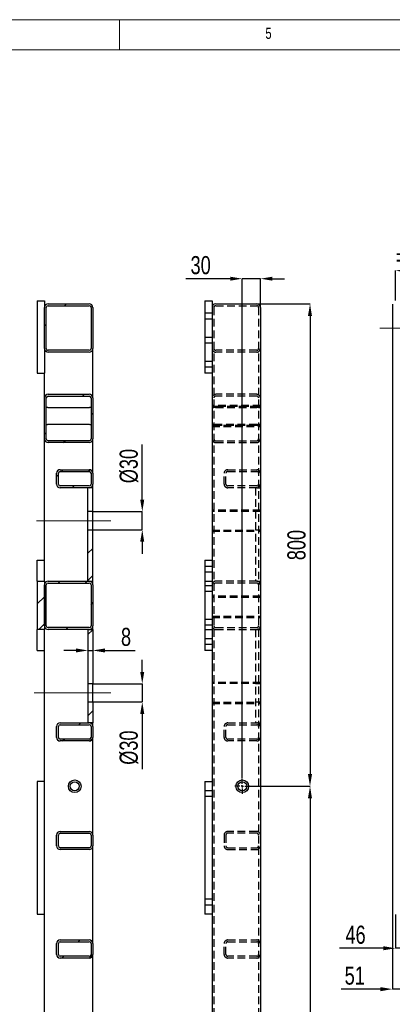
# Model space of a CAD drawing. Header units: millimetres. Extents: x 5 to 589, y 5 to 415.
# Tile 10 of 17: x 180 to 242, y 252 to 415. Entities that reach past the tile are written whole.
import ezdxf

# ---------------------------------------------------------------- set-up
doc = ezdxf.new("R2010")
doc.units = ezdxf.units.MM
doc.header["$PDSIZE"] = -1
doc.linetypes.add('CENTERX2', pattern=[20.32, 12.7, -2.54, 2.54, -2.54])
doc.linetypes.add('HIDDEN', pattern=[1.905, 1.27, -0.635])
for name, color, linetype in [('COTES', 1, 'Continuous'), ('NOTES', 6, 'Continuous'), ('TRAIT-FINS', 9, 'Continuous'), ('TRAIT-MIXTES', 3, 'CENTERX2'), ('TRAIT-TIRET', 2, 'HIDDEN')]:
    doc.layers.add(name, color=color, linetype=linetype)
doc.layers.add('TRAIT-FORT', color=4, linetype='Continuous', lineweight=25)
doc.styles.add('SLDTEXTSTYLE0', font='TXT', dxfattribs={"width": 0.75})
doc.dimstyles.new('SLDDIMSTYLE2', dxfattribs={"dimtxt": 3, "dimasz": 2, "dimexe": 0, "dimexo": 0.0625, "dimgap": 0.75, "dimtad": 1, "dimdec": 0, "dimlfac": 10, "dimrnd": 1e-09, "dimzin": 12, "dimdsep": 46, "dimtxsty": 'SLDTEXTSTYLE0', "dimsah": 1, "dimcen": 0.09, "dimadec": 0, "dimazin": 3, "dimtfac": 1, "dimtdec": 0, "dimtofl": 0, "dimtmove": 0, "dimatfit": 3, "dimfxl": 1, "dimfrac": 2, "dimtolj": 1, "dimtzin": 12, "dimarcsym": 0})
doc.dimstyles.new('SLDDIMSTYLE6', dxfattribs={"dimtxt": 3, "dimasz": 2, "dimexe": 0, "dimexo": 0.0625, "dimgap": 0.75, "dimtad": 1, "dimdec": 0, "dimlfac": 10, "dimrnd": 1e-09, "dimzin": 12, "dimdsep": 46, "dimtxsty": 'SLDTEXTSTYLE0', "dimsah": 1, "dimcen": 0.09, "dimadec": 0, "dimazin": 3, "dimtfac": 1, "dimtdec": 0, "dimtmove": 0, "dimatfit": 0, "dimfxl": 1, "dimfrac": 2, "dimtolj": 1, "dimtzin": 12, "dimarcsym": 0})
pattern_1 = [(45, (0, 0), (-13.4704, 13.4704), []), (45, (4.49, 2e-323), (-13.4704, 13.4704), []), (45, (8.98, 4e-323), (-13.4704, 13.4704), []), (45, (13.47, 6e-323), (-13.4704, 13.4704), [])]

# ---------------------------------------------------------------- blocks, each defined once
blk = doc.blocks.new('_D_90')
at = {"layer": 'COTES', "color": 0, "lineweight": -2, "transparency": 16777216}
for p, q in [((191.79, 313.8), (191.79, 310.38)), ((192.59, 313.8), (192.59, 310.38)), ((189.79, 310.38), (187.79, 310.38)), ((191.79, 310.38), (192.59, 310.38)), ((194.59, 310.38), (199.59, 310.38))]:
    blk.add_line(p, q, dxfattribs=at)
at = {"layer": 'COTES', "color": 0, "transparency": 16777216}
for points in [[(189.79, 310.71), (189.79, 310.04), (191.79, 310.38)], [(194.59, 310.71), (194.59, 310.04), (192.59, 310.38)]]:
    blk.add_solid(points, dxfattribs=at)
at = {"layer": 'Defpoints', "color": 0, "transparency": 16777216}
for p in [(191.79, 313.86), (192.59, 313.86), (192.59, 310.38)]:
    blk.add_point(p, dxfattribs=at)
at = {"layer": 'COTES', "color": 0, "transparency": 16777216, "insert": (198.09, 314.13), "char_height": 3, "attachment_point": 2, "style": 'SLDTEXTSTYLE0'}
blk.add_mtext('\\A1;8', dxfattribs=at)
blk = doc.blocks.new('_D_91')
at = {"layer": 'COTES', "color": 0, "lineweight": -2, "transparency": 16777216}
for p, q in [((200.78, 335.4), (200.78, 344.53)), ((192.66, 333.4), (200.78, 333.4)), ((200.78, 330.4), (200.78, 333.4)), ((192.66, 330.4), (200.78, 330.4)), ((200.78, 328.4), (200.78, 326.4))]:
    blk.add_line(p, q, dxfattribs=at)
at = {"layer": 'COTES', "color": 0, "transparency": 16777216}
for points in [[(200.44, 335.4), (201.11, 335.4), (200.78, 333.4)], [(200.44, 328.4), (201.11, 328.4), (200.78, 330.4)]]:
    blk.add_solid(points, dxfattribs=at)
at = {"layer": 'Defpoints', "color": 0, "transparency": 16777216}
for p in [(192.59, 333.4), (192.59, 330.4), (200.78, 330.4)]:
    blk.add_point(p, dxfattribs=at)
at = {"layer": 'COTES', "color": 0, "transparency": 16777216, "insert": (197.03, 340.96), "char_height": 3, "attachment_point": 2, "rotation": 90, "style": 'SLDTEXTSTYLE0'}
blk.add_mtext('\\A1;%%c30', dxfattribs=at)
blk = doc.blocks.new('_D_92')
at = {"layer": 'COTES', "color": 0, "lineweight": -2, "transparency": 16777216}
for p, q in [((200.78, 306.83), (200.78, 308.83)), ((192.66, 304.83), (200.78, 304.83)), ((200.78, 304.83), (200.78, 301.83)), ((192.66, 301.83), (200.78, 301.83)), ((200.78, 299.83), (200.78, 290.7))]:
    blk.add_line(p, q, dxfattribs=at)
at = {"layer": 'COTES', "color": 0, "transparency": 16777216}
for points in [[(200.44, 306.83), (201.11, 306.83), (200.78, 304.83)], [(200.44, 299.83), (201.11, 299.83), (200.78, 301.83)]]:
    blk.add_solid(points, dxfattribs=at)
at = {"layer": 'Defpoints', "color": 0, "transparency": 16777216}
for p in [(192.59, 304.83), (192.59, 301.83), (200.78, 301.83)]:
    blk.add_point(p, dxfattribs=at)
at = {"layer": 'COTES', "color": 0, "transparency": 16777216, "insert": (197.03, 294.26), "char_height": 3, "attachment_point": 2, "rotation": 90, "style": 'SLDTEXTSTYLE0'}
blk.add_mtext('\\A1;%%c30', dxfattribs=at)
blk = doc.blocks.new('_D_97')
at = {"layer": 'COTES', "color": 0, "lineweight": -2, "transparency": 16777216}
for p, q in [((219.8, 367.86), (228.56, 367.86)), ((228.56, 365.86), (228.56, 289.86)), ((218.65, 287.86), (228.56, 287.86))]:
    blk.add_line(p, q, dxfattribs=at)
at = {"layer": 'COTES', "color": 0, "transparency": 16777216}
for points in [[(228.22, 365.86), (228.89, 365.86), (228.56, 367.86)], [(228.22, 289.86), (228.89, 289.86), (228.56, 287.86)]]:
    blk.add_solid(points, dxfattribs=at)
at = {"layer": 'Defpoints', "color": 0, "transparency": 16777216}
for p in [(219.74, 367.86), (218.59, 287.86), (228.56, 287.86)]:
    blk.add_point(p, dxfattribs=at)
at = {"layer": 'COTES', "color": 0, "transparency": 16777216, "insert": (224.81, 327.86), "char_height": 3, "attachment_point": 2, "rotation": 90, "style": 'SLDTEXTSTYLE0'}
blk.add_mtext('\\A1;800', dxfattribs=at)
blk = doc.blocks.new('_D_98')
at = {"layer": 'COTES', "color": 0, "lineweight": -2, "transparency": 16777216}
for p, q in [((215.34, 372.04), (208.02, 372.04)), ((217.34, 289.18), (217.34, 372.04)), ((220.34, 372.04), (217.34, 372.04)), ((220.34, 367.33), (220.34, 372.04)), ((222.34, 372.04), (224.34, 372.04))]:
    blk.add_line(p, q, dxfattribs=at)
at = {"layer": 'COTES', "color": 0, "transparency": 16777216}
for points in [[(215.34, 372.37), (215.34, 371.71), (217.34, 372.04)], [(222.34, 372.37), (222.34, 371.71), (220.34, 372.04)]]:
    blk.add_solid(points, dxfattribs=at)
at = {"layer": 'Defpoints', "color": 0, "transparency": 16777216}
for p in [(220.34, 372.04), (220.34, 367.26), (217.34, 289.11)]:
    blk.add_point(p, dxfattribs=at)
at = {"layer": 'COTES', "color": 0, "transparency": 16777216, "insert": (210.45, 375.79), "char_height": 3, "attachment_point": 2, "style": 'SLDTEXTSTYLE0'}
blk.add_mtext('\\A1;30', dxfattribs=at)
blk = doc.blocks.new('_D_99')
at = {"layer": 'COTES', "color": 0, "lineweight": -2, "transparency": 16777216}
for p, q in [((218.65, 287.86), (228.56, 287.86)), ((228.56, 285.86), (228.56, 159.86)), ((218.65, 157.86), (228.56, 157.86))]:
    blk.add_line(p, q, dxfattribs=at)
at = {"layer": 'COTES', "color": 0, "transparency": 16777216}
for points in [[(228.22, 285.86), (228.89, 285.86), (228.56, 287.86)], [(228.22, 159.86), (228.89, 159.86), (228.56, 157.86)]]:
    blk.add_solid(points, dxfattribs=at)
at = {"layer": 'Defpoints', "color": 0, "transparency": 16777216}
for p in [(218.59, 287.86), (218.59, 157.86), (228.56, 157.86)]:
    blk.add_point(p, dxfattribs=at)
at = {"layer": 'COTES', "color": 0, "transparency": 16777216, "insert": (224.81, 222.86), "char_height": 3, "attachment_point": 2, "rotation": 90, "style": 'SLDTEXTSTYLE0'}
blk.add_mtext('\\A1;1300', dxfattribs=at)
blk = doc.blocks.new('SW_CENTERMARKSYMBOL_39')
at = {"layer": 'TRAIT-MIXTES', "color": 0}
for p, q in [((-0.4, 0), (-1.25, 0)), ((0, 0), (-0.2, 0)), ((0, 0.4), (0, 1.25)), ((0, 0), (0, 0.2)), ((0, 0), (0, -0.2)), ((0, 0), (0.2, 0)), ((0.4, 0), (1.25, 0)), ((0, -0.4), (0, -1.25))]:
    blk.add_line(p, q, dxfattribs=at)
blk = doc.blocks.new('_D_102')
at = {"layer": 'COTES', "color": 0, "lineweight": -2, "transparency": 16777216}
for p, q in [((242.72, 368.43), (242.72, 373.38)), ((244.72, 373.38), (247.72, 373.38)), ((249.72, 368.43), (249.72, 373.38))]:
    blk.add_line(p, q, dxfattribs=at)
at = {"layer": 'COTES', "color": 0, "transparency": 16777216}
for points in [[(244.72, 373.71), (244.72, 373.04), (242.72, 373.38)], [(247.72, 373.71), (247.72, 373.04), (249.72, 373.38)]]:
    blk.add_solid(points, dxfattribs=at)
at = {"layer": 'Defpoints', "color": 0, "transparency": 16777216}
for p in [(249.72, 373.38), (242.72, 368.36), (249.72, 368.36)]:
    blk.add_point(p, dxfattribs=at)
at = {"layer": 'COTES', "color": 0, "transparency": 16777216, "insert": (246.22, 377.13), "char_height": 3, "attachment_point": 2, "style": 'SLDTEXTSTYLE0'}
blk.add_mtext('\\A1;=70=', dxfattribs=at)
blk = doc.blocks.new('_D_118')
at = {"layer": 'COTES', "color": 0, "lineweight": -2, "transparency": 16777216}
for p, q in [((242.72, 266.6), (242.72, 260.98)), ((247.32, 266.6), (247.32, 260.98)), ((240.72, 260.98), (233.47, 260.98)), ((247.32, 260.98), (242.72, 260.98)), ((249.32, 260.98), (251.32, 260.98))]:
    blk.add_line(p, q, dxfattribs=at)
at = {"layer": 'COTES', "color": 0, "transparency": 16777216}
for points in [[(240.72, 261.32), (240.72, 260.65), (242.72, 260.98)], [(249.32, 261.32), (249.32, 260.65), (247.32, 260.98)]]:
    blk.add_solid(points, dxfattribs=at)
at = {"layer": 'Defpoints', "color": 0, "transparency": 16777216}
for p in [(242.72, 266.66), (247.32, 266.66), (247.32, 260.98)]:
    blk.add_point(p, dxfattribs=at)
at = {"layer": 'COTES', "color": 0, "transparency": 16777216, "insert": (236.1, 264.73), "char_height": 3, "attachment_point": 2, "style": 'SLDTEXTSTYLE0'}
blk.add_mtext('\\A1;46', dxfattribs=at)
blk = doc.blocks.new('_D_119')
at = {"layer": 'COTES', "color": 0, "lineweight": -2, "transparency": 16777216}
for p, q in [((242.22, 367.8), (242.22, 254.2)), ((247.32, 266.6), (247.32, 254.2)), ((240.22, 254.2), (233.72, 254.2)), ((247.32, 254.2), (242.22, 254.2)), ((249.32, 254.2), (251.32, 254.2))]:
    blk.add_line(p, q, dxfattribs=at)
at = {"layer": 'COTES', "color": 0, "transparency": 16777216}
for points in [[(240.22, 254.53), (240.22, 253.86), (242.22, 254.2)], [(249.32, 254.53), (249.32, 253.86), (247.32, 254.2)]]:
    blk.add_solid(points, dxfattribs=at)
at = {"layer": 'Defpoints', "color": 0, "transparency": 16777216}
for p in [(242.22, 367.86), (247.32, 266.66), (242.22, 254.2)]:
    blk.add_point(p, dxfattribs=at)
at = {"layer": 'COTES', "color": 0, "transparency": 16777216, "insert": (235.97, 257.95), "char_height": 3, "attachment_point": 2, "style": 'SLDTEXTSTYLE0'}
blk.add_mtext('\\A1;51', dxfattribs=at)

msp = doc.modelspace()

# ---------------------------------------------------------------- hatches: boundary and pattern name
at = {"layer": 'TRAIT-FINS'}
h = msp.add_hatch(dxfattribs=at)
h.set_pattern_fill('DIN 201 ACIER ET FONTE', color=256, style=0, pattern_type=2)
h.set_pattern_definition(pattern_1)
edge = h.paths.add_edge_path(flags=0)
edge.add_arc((185.19, 360.46), 0.6, 180, 270)
edge.add_line((185.19, 359.86), (191.99, 359.86))
edge.add_arc((191.99, 360.46), 0.6, 270, 360)
edge.add_line((192.59, 360.46), (192.59, 367.26))
edge.add_arc((191.99, 367.26), 0.6, 0, 90)
edge.add_line((191.99, 367.86), (185.19, 367.86))
edge.add_arc((185.19, 367.26), 0.6, 90, 180)
edge.add_line((184.59, 367.26), (184.59, 360.46))
edge = h.paths.add_edge_path(flags=0)
edge.add_line((191.99, 360.16), (185.19, 360.16))
edge.add_arc((185.19, 360.46), 0.3, 180, 270, ccw=False)
edge.add_line((184.89, 360.46), (184.89, 367.26))
edge.add_arc((185.19, 367.26), 0.3, 90, 180, ccw=False)
edge.add_line((185.19, 367.56), (191.99, 367.56))
edge.add_arc((191.99, 367.26), 0.3, 0, 90, ccw=False)
edge.add_line((192.29, 367.26), (192.29, 360.46))
edge.add_arc((191.99, 360.46), 0.3, 270, 360, ccw=False)
h = msp.add_hatch(dxfattribs=at)
h.set_pattern_fill('DIN 201 ACIER ET FONTE', color=256, style=0, pattern_type=2)
h.set_pattern_definition(pattern_1)
edge = h.paths.add_edge_path(flags=0)
edge.add_arc((191.99, 352.26), 0.6, 0, 90)
edge.add_line((191.99, 352.86), (185.19, 352.86))
edge.add_arc((185.19, 352.26), 0.6, 90, 180)
edge.add_line((184.59, 352.26), (184.59, 345.46))
edge.add_arc((185.19, 345.46), 0.6, 180, 270)
edge.add_line((185.19, 344.86), (191.99, 344.86))
edge.add_arc((191.99, 345.46), 0.6, 270, 360)
edge.add_line((192.59, 345.46), (192.59, 352.26))
edge = h.paths.add_edge_path(flags=0)
edge.add_line((185.19, 352.56), (191.99, 352.56))
edge.add_arc((191.99, 352.26), 0.3, 0, 90, ccw=False)
edge.add_line((192.29, 352.26), (192.29, 345.46))
edge.add_arc((191.99, 345.46), 0.3, 270, 360, ccw=False)
edge.add_line((191.99, 345.16), (185.19, 345.16))
edge.add_arc((185.19, 345.46), 0.3, 180, 270, ccw=False)
edge.add_line((184.89, 345.46), (184.89, 352.26))
edge.add_arc((185.19, 352.26), 0.3, 90, 180, ccw=False)
h = msp.add_hatch(dxfattribs=at)
h.set_pattern_fill('DIN 201 ACIER ET FONTE', color=256, style=0, pattern_type=2)
h.set_pattern_definition(pattern_1)
edge = h.paths.add_edge_path(flags=0)
edge.add_arc((191.99, 339.76), 0.6, 0, 90)
edge.add_line((191.99, 340.36), (187.19, 340.36))
edge.add_arc((187.19, 339.76), 0.6, 90, 180)
edge.add_line((186.59, 339.76), (186.59, 337.96))
edge.add_arc((187.19, 337.96), 0.6, 180, 270)
edge.add_line((187.19, 337.36), (191.99, 337.36))
edge.add_arc((191.99, 337.96), 0.6, 270, 360)
edge.add_line((192.59, 337.96), (192.59, 339.76))
edge = h.paths.add_edge_path(flags=0)
edge.add_line((192.29, 339.76), (192.29, 337.96))
edge.add_arc((191.99, 337.96), 0.3, 270, 360, ccw=False)
edge.add_line((191.99, 337.66), (187.19, 337.66))
edge.add_arc((187.19, 337.96), 0.3, 180, 270, ccw=False)
edge.add_line((186.89, 337.96), (186.89, 339.76))
edge.add_arc((187.19, 339.76), 0.3, 90, 180, ccw=False)
edge.add_line((187.19, 340.06), (191.99, 340.06))
edge.add_arc((191.99, 339.76), 0.3, 0, 90, ccw=False)
h = msp.add_hatch(dxfattribs=at)
h.set_pattern_fill('DIN 201 ACIER ET FONTE', color=256, style=0, pattern_type=2)
h.set_pattern_definition(pattern_1)
h.paths.add_polyline_path([(192.59, 333.4), (192.59, 337.36), (191.79, 337.36), (191.79, 333.4)], flags=0)
h = msp.add_hatch(dxfattribs=at)
h.set_pattern_fill('DIN 201 ACIER ET FONTE', color=256, style=0, pattern_type=2)
h.set_pattern_definition(pattern_1)
h.paths.add_polyline_path([(191.79, 330.4), (191.79, 321.86), (192.59, 321.86), (192.59, 330.4)], flags=0)
h = msp.add_hatch(dxfattribs=at)
h.set_pattern_fill('DIN 201 ACIER ET FONTE', color=256, style=0, pattern_type=2)
h.set_pattern_definition(pattern_1)
h.paths.add_polyline_path([(184.59, 321.86), (183.39, 321.86), (183.39, 313.86), (184.59, 313.86)], flags=0)
h = msp.add_hatch(dxfattribs=at)
h.set_pattern_fill('DIN 201 ACIER ET FONTE', color=256, style=0, pattern_type=2)
h.set_pattern_definition(pattern_1)
edge = h.paths.add_edge_path(flags=0)
edge.add_arc((191.99, 321.26), 0.6, 0, 90)
edge.add_line((191.99, 321.86), (185.19, 321.86))
edge.add_arc((185.19, 321.26), 0.6, 90, 180)
edge.add_line((184.59, 321.26), (184.59, 314.46))
edge.add_arc((185.19, 314.46), 0.6, 180, 270)
edge.add_line((185.19, 313.86), (191.99, 313.86))
edge.add_arc((191.99, 314.46), 0.6, 270, 360)
edge.add_line((192.59, 314.46), (192.59, 321.26))
edge = h.paths.add_edge_path(flags=0)
edge.add_line((185.19, 321.56), (191.99, 321.56))
edge.add_arc((191.99, 321.26), 0.3, 0, 90, ccw=False)
edge.add_line((192.29, 321.26), (192.29, 314.46))
edge.add_arc((191.99, 314.46), 0.3, 270, 360, ccw=False)
edge.add_line((191.99, 314.16), (185.19, 314.16))
edge.add_arc((185.19, 314.46), 0.3, 180, 270, ccw=False)
edge.add_line((184.89, 314.46), (184.89, 321.26))
edge.add_arc((185.19, 321.26), 0.3, 90, 180, ccw=False)
h = msp.add_hatch(dxfattribs=at)
h.set_pattern_fill('DIN 201 ACIER ET FONTE', color=256, style=0, pattern_type=2)
h.set_pattern_definition(pattern_1)
h.paths.add_polyline_path([(192.59, 313.86), (191.79, 313.86), (191.79, 304.83), (192.59, 304.83)], flags=0)
h = msp.add_hatch(dxfattribs=at)
h.set_pattern_fill('DIN 201 ACIER ET FONTE', color=256, style=0, pattern_type=2)
h.set_pattern_definition(pattern_1)
h.paths.add_polyline_path([(191.79, 298.36), (192.59, 298.36), (192.59, 301.83), (191.79, 301.83)], flags=0)
h = msp.add_hatch(dxfattribs=at)
h.set_pattern_fill('DIN 201 ACIER ET FONTE', color=256, style=0, pattern_type=2)
h.set_pattern_definition(pattern_1)
edge = h.paths.add_edge_path(flags=0)
edge.add_arc((191.99, 297.76), 0.6, 0, 90)
edge.add_line((191.99, 298.36), (187.19, 298.36))
edge.add_arc((187.19, 297.76), 0.6, 90, 180)
edge.add_line((186.59, 297.76), (186.59, 295.96))
edge.add_arc((187.19, 295.96), 0.6, 180, 270)
edge.add_line((187.19, 295.36), (191.99, 295.36))
edge.add_arc((191.99, 295.96), 0.6, 270, 360)
edge.add_line((192.59, 295.96), (192.59, 297.76))
edge = h.paths.add_edge_path(flags=0)
edge.add_line((192.29, 297.76), (192.29, 295.96))
edge.add_arc((191.99, 295.96), 0.3, 270, 360, ccw=False)
edge.add_line((191.99, 295.66), (187.19, 295.66))
edge.add_arc((187.19, 295.96), 0.3, 180, 270, ccw=False)
edge.add_line((186.89, 295.96), (186.89, 297.76))
edge.add_arc((187.19, 297.76), 0.3, 90, 180, ccw=False)
edge.add_line((187.19, 298.06), (191.99, 298.06))
edge.add_arc((191.99, 297.76), 0.3, 0, 90, ccw=False)
h = msp.add_hatch(dxfattribs=at)
h.set_pattern_fill('DIN 201 ACIER ET FONTE', color=256, style=0, pattern_type=2)
h.set_pattern_definition(pattern_1)
edge = h.paths.add_edge_path(flags=0)
edge.add_line((191.99, 280.36), (187.19, 280.36))
edge.add_arc((187.19, 279.76), 0.6, 90, 180)
edge.add_line((186.59, 279.76), (186.59, 277.96))
edge.add_arc((187.19, 277.96), 0.6, 180, 270)
edge.add_line((187.19, 277.36), (191.99, 277.36))
edge.add_arc((191.99, 277.96), 0.6, 270, 360)
edge.add_line((192.59, 277.96), (192.59, 279.76))
edge.add_arc((191.99, 279.76), 0.6, 0, 90)
edge = h.paths.add_edge_path(flags=0)
edge.add_arc((191.99, 277.96), 0.3, 270, 360, ccw=False)
edge.add_line((191.99, 277.66), (187.19, 277.66))
edge.add_arc((187.19, 277.96), 0.3, 180, 270, ccw=False)
edge.add_line((186.89, 277.96), (186.89, 279.76))
edge.add_arc((187.19, 279.76), 0.3, 90, 180, ccw=False)
edge.add_line((187.19, 280.06), (191.99, 280.06))
edge.add_arc((191.99, 279.76), 0.3, 0, 90, ccw=False)
edge.add_line((192.29, 279.76), (192.29, 277.96))
h = msp.add_hatch(dxfattribs=at)
h.set_pattern_fill('DIN 201 ACIER ET FONTE', color=256, style=0, pattern_type=2)
h.set_pattern_definition(pattern_1)
edge = h.paths.add_edge_path(flags=0)
edge.add_arc((191.99, 261.76), 0.6, 0, 90)
edge.add_line((191.99, 262.36), (187.19, 262.36))
edge.add_arc((187.19, 261.76), 0.6, 90, 180)
edge.add_line((186.59, 261.76), (186.59, 259.96))
edge.add_arc((187.19, 259.96), 0.6, 180, 270)
edge.add_line((187.19, 259.36), (191.99, 259.36))
edge.add_arc((191.99, 259.96), 0.6, 270, 360)
edge.add_line((192.59, 259.96), (192.59, 261.76))
edge = h.paths.add_edge_path(flags=0)
edge.add_line((192.29, 261.76), (192.29, 259.96))
edge.add_arc((191.99, 259.96), 0.3, 270, 360, ccw=False)
edge.add_line((191.99, 259.66), (187.19, 259.66))
edge.add_arc((187.19, 259.96), 0.3, 180, 270, ccw=False)
edge.add_line((186.89, 259.96), (186.89, 261.76))
edge.add_arc((187.19, 261.76), 0.3, 90, 180, ccw=False)
edge.add_line((187.19, 262.06), (191.99, 262.06))
edge.add_arc((191.99, 261.76), 0.3, 0, 90, ccw=False)

# ---------------------------------------------------------------- linework, layer by layer
at = {"lineweight": 18}
for p, q in [((589, 415), (5, 415)), ((197, 415), (197, 410)), ((584, 410), (10, 410))]:
    msp.add_line(p, q, dxfattribs=at)
at = {"layer": 'TRAIT-FORT', "lineweight": 25}
for p, q in [((183.39, 368.36), (184.59, 368.36)), ((183.39, 368.36), (183.39, 356.36)), ((184.59, 368.36), (184.59, 367.26)), ((185.19, 367.86), (191.99, 367.86)), ((185.19, 367.56), (191.99, 367.56)), ((211.14, 368.36), (211.14, 356.36)), ((211.14, 368.36), (212.34, 368.36)), ((212.34, 368.36), (212.34, 356.36)), ((212.94, 367.86), (219.74, 367.86)), ((184.59, 360.46), (184.59, 367.26)), ((184.89, 360.46), (184.89, 367.26)), ((192.29, 367.26), (192.29, 360.46)), ((192.59, 367.26), (192.59, 360.46)), ((220.34, 367.26), (220.34, 81.46)), ((184.59, 360.36), (184.59, 356.36)), ((191.99, 360.16), (185.19, 360.16)), ((191.99, 359.86), (185.19, 359.86)), ((192.59, 352.26), (192.59, 360.46)), ((183.39, 356.36), (184.59, 356.36)), ((184.59, 352.26), (184.59, 356.36)), ((212.34, 356.36), (211.14, 356.36)), ((212.34, 356.36), (212.34, 325.36)), ((185.19, 352.86), (191.99, 352.86)), ((184.59, 345.46), (184.59, 352.26)), ((184.89, 345.46), (184.89, 352.26)), ((185.19, 352.56), (191.99, 352.56)), ((192.29, 352.26), (192.29, 345.46)), ((192.59, 352.26), (192.59, 345.46)), ((185.19, 350.7), (191.99, 350.7)), ((191.99, 347.84), (185.19, 347.84)), ((184.59, 325.36), (184.59, 345.46)), ((191.99, 345.16), (185.19, 345.16)), ((191.99, 344.86), (185.19, 344.86)), ((192.59, 339.76), (192.59, 345.46)), ((186.59, 337.96), (186.59, 339.76)), ((186.89, 337.96), (186.89, 339.76)), ((187.19, 340.36), (191.99, 340.36)), ((187.19, 340.06), (191.99, 340.06)), ((192.29, 339.76), (192.29, 337.96)), ((192.59, 339.76), (192.59, 337.96)), ((191.99, 337.66), (187.19, 337.66)), ((191.99, 337.36), (187.19, 337.36)), ((191.79, 333.4), (191.79, 337.36)), ((192.59, 337.36), (191.79, 337.36)), ((192.59, 337.36), (192.59, 337.96)), ((192.59, 333.4), (192.59, 337.36)), ((192.59, 333.4), (191.79, 333.4)), ((191.79, 330.4), (191.79, 333.4)), ((192.59, 330.4), (192.59, 333.4)), ((191.79, 330.4), (192.59, 330.4)), ((191.79, 321.86), (191.79, 330.4)), ((192.59, 321.86), (192.59, 330.4)), ((183.39, 321.86), (183.39, 325.36)), ((183.39, 325.36), (184.59, 325.36)), ((184.59, 321.86), (184.59, 325.36)), ((211.14, 325.36), (211.14, 310.36)), ((211.14, 325.36), (212.34, 325.36)), ((212.34, 325.36), (212.34, 310.36)), ((183.39, 321.86), (183.39, 313.86)), ((183.39, 321.86), (184.59, 321.86)), ((184.59, 321.86), (184.59, 313.86)), ((185.19, 321.86), (191.99, 321.86)), ((191.79, 321.86), (192.59, 321.86)), ((192.59, 321.26), (192.59, 321.86)), ((184.59, 314.46), (184.59, 321.26)), ((184.89, 314.46), (184.89, 321.26)), ((185.19, 321.56), (191.99, 321.56)), ((192.29, 321.26), (192.29, 314.46)), ((192.59, 321.26), (192.59, 314.46)), ((184.59, 313.86), (183.39, 313.86)), ((183.39, 310.36), (183.39, 313.86)), ((184.59, 310.36), (184.59, 313.86)), ((191.99, 314.16), (185.19, 314.16)), ((191.99, 313.86), (185.19, 313.86)), ((191.79, 313.86), (191.79, 304.83)), ((191.79, 313.86), (192.59, 313.86)), ((192.59, 313.86), (192.59, 314.46)), ((192.59, 313.86), (192.59, 304.83)), ((183.39, 310.36), (184.59, 310.36)), ((184.59, 229.86), (184.59, 310.36)), ((212.34, 310.36), (211.14, 310.36)), ((212.34, 310.36), (212.34, 288.66)), ((192.59, 304.83), (191.79, 304.83)), ((191.79, 304.83), (191.79, 301.83)), ((192.59, 301.83), (192.59, 304.83)), ((191.79, 301.83), (192.59, 301.83)), ((191.79, 301.83), (191.79, 298.36)), ((192.59, 301.83), (192.59, 298.36)), ((186.59, 295.96), (186.59, 297.76)), ((186.89, 295.96), (186.89, 297.76)), ((187.19, 298.36), (191.99, 298.36)), ((187.19, 298.06), (191.99, 298.06)), ((192.59, 298.36), (191.79, 298.36)), ((192.29, 297.76), (192.29, 295.96)), ((192.59, 297.76), (192.59, 298.36)), ((192.59, 297.76), (192.59, 295.96)), ((191.99, 295.66), (187.19, 295.66)), ((192.59, 279.76), (192.59, 295.96)), ((191.99, 295.36), (187.19, 295.36)), ((184.59, 288.66), (183.39, 288.66)), ((183.39, 288.66), (183.39, 266.66)), ((211.14, 288.66), (211.14, 266.66)), ((211.14, 288.66), (212.34, 288.66)), ((212.34, 288.66), (212.34, 266.66)), ((186.59, 277.96), (186.59, 279.76)), ((186.89, 277.96), (186.89, 279.76)), ((187.19, 280.36), (191.99, 280.36)), ((187.19, 280.06), (191.99, 280.06)), ((192.29, 279.76), (192.29, 277.96)), ((192.59, 279.76), (192.59, 277.96)), ((191.99, 277.66), (187.19, 277.66)), ((192.59, 261.76), (192.59, 277.96)), ((191.99, 277.36), (187.19, 277.36)), ((183.39, 266.66), (184.59, 266.66)), ((212.34, 266.66), (211.14, 266.66)), ((212.34, 266.66), (212.34, 229.86)), ((186.59, 259.96), (186.59, 261.76)), ((186.89, 259.96), (186.89, 261.76)), ((187.19, 262.36), (191.99, 262.36)), ((187.19, 262.06), (191.99, 262.06)), ((192.29, 261.76), (192.29, 259.96)), ((192.59, 261.76), (192.59, 259.96)), ((192.59, 244.26), (192.59, 259.96)), ((191.99, 259.66), (187.19, 259.66)), ((191.99, 259.36), (187.19, 259.36))]:
    msp.add_line(p, q, dxfattribs=at)
for centre, radius in [((189.59, 287.86), 1.05), ((189.59, 287.86), 0.75), ((217.34, 287.86), 1.05), ((217.34, 287.86), 0.75)]:
    msp.add_circle(centre, radius, dxfattribs=at)
for centre, radius, start, end in [((185.19, 367.26), 0.6, 90, 180), ((185.19, 367.26), 0.3, 90, 180), ((191.99, 367.26), 0.6, 0, 90), ((191.99, 367.26), 0.3, 0, 90), ((212.94, 367.26), 0.6, 90, 180), ((219.74, 367.26), 0.6, 0, 90), ((185.19, 360.46), 0.6, 180, 270), ((185.19, 360.46), 0.3, 180, 270), ((191.99, 360.46), 0.6, 270, 0), ((191.99, 360.46), 0.3, 270, 0), ((185.19, 352.26), 0.6, 90, 180), ((191.99, 352.26), 0.6, 0, 90), ((185.19, 352.26), 0.3, 90, 180), ((191.99, 352.26), 0.3, 0, 90), ((185.19, 345.46), 0.6, 180, 270), ((185.19, 345.46), 0.3, 180, 270), ((191.99, 345.46), 0.6, 270, 0), ((191.99, 345.46), 0.3, 270, 0), ((187.19, 339.76), 0.6, 90, 180), ((187.19, 339.76), 0.3, 90, 180), ((191.99, 339.76), 0.6, 0, 90), ((191.99, 339.76), 0.3, 0, 90), ((187.19, 337.96), 0.6, 180, 270), ((187.19, 337.96), 0.3, 180, 270), ((191.99, 337.96), 0.3, 270, 0), ((191.99, 337.96), 0.6, 270, 0), ((185.19, 321.26), 0.6, 90, 180), ((191.99, 321.26), 0.6, 0, 90), ((185.19, 321.26), 0.3, 90, 180), ((191.99, 321.26), 0.3, 0, 90), ((185.19, 314.46), 0.6, 180, 270), ((185.19, 314.46), 0.3, 180, 270), ((191.99, 314.46), 0.6, 270, 0), ((191.99, 314.46), 0.3, 270, 0), ((187.19, 297.76), 0.6, 90, 180), ((187.19, 297.76), 0.3, 90, 180), ((191.99, 297.76), 0.6, 0, 90), ((191.99, 297.76), 0.3, 0, 90), ((187.19, 295.96), 0.6, 180, 270), ((187.19, 295.96), 0.3, 180, 270), ((191.99, 295.96), 0.6, 270, 0), ((191.99, 295.96), 0.3, 270, 0), ((187.19, 279.76), 0.6, 90, 180), ((187.19, 279.76), 0.3, 90, 180), ((191.99, 279.76), 0.6, 0, 90), ((191.99, 279.76), 0.3, 0, 90), ((187.19, 277.96), 0.6, 180, 270), ((187.19, 277.96), 0.3, 180, 270), ((191.99, 277.96), 0.6, 270, 0), ((191.99, 277.96), 0.3, 270, 0), ((187.19, 261.76), 0.6, 90, 180), ((187.19, 261.76), 0.3, 90, 180), ((191.99, 261.76), 0.6, 0, 90), ((191.99, 261.76), 0.3, 0, 90), ((187.19, 259.96), 0.6, 180, 270), ((187.19, 259.96), 0.3, 180, 270), ((191.99, 259.96), 0.6, 270, 0), ((191.99, 259.96), 0.3, 270, 0)]:
    msp.add_arc(centre, radius, start, end, dxfattribs=at)
for points, knots in [([(184.89, 350.76), (184.92, 350.75), (184.97, 350.73), (185.05, 350.72), (185.12, 350.71), (185.17, 350.7), (185.19, 350.7)], [0, 0, 0, 0, 0.26873, 0.566084, 0.780971, 1, 1, 1, 1]), ([(191.99, 350.7), (192.02, 350.7), (192.08, 350.71), (192.17, 350.72), (192.24, 350.74), (192.28, 350.75), (192.29, 350.76)], [0, 0, 0, 0, 0.276543, 0.562189, 0.838497, 1, 1, 1, 1]), ([(185.19, 347.84), (185.13, 347.83), (185.02, 347.83), (184.93, 347.8), (184.89, 347.78)], [0, 0, 0, 0, 0.559047, 1, 1, 1, 1]), ([(192.29, 347.78), (192.24, 347.8), (192.15, 347.83), (192.04, 347.83), (191.99, 347.84)], [0, 0, 0, 0, 0.566196, 1, 1, 1, 1])]:
    msp.add_open_spline(points, degree=3, knots=knots, dxfattribs=at)
at = {"layer": 'TRAIT-MIXTES', "lineweight": 18}
for p, q in [((240.13, 363.86), (349.08, 363.86)), ((195.59, 331.9), (183.27, 331.9)), ((195.59, 303.33), (181.96, 303.33))]:
    msp.add_line(p, q, dxfattribs=at)
at = {"layer": 'TRAIT-TIRET'}
for p, q in [((212.94, 367.56), (219.74, 367.56)), ((212.34, 366.31), (211.14, 366.31)), ((212.64, 367.26), (212.64, 81.46)), ((220.04, 367.26), (220.04, 81.46)), ((211.14, 365.41), (212.34, 365.41)), ((212.34, 362.31), (211.14, 362.31)), ((211.14, 361.41), (212.34, 361.41)), ((219.74, 360.16), (212.94, 360.16)), ((219.74, 359.86), (212.94, 359.86)), ((212.34, 358.31), (211.14, 358.31)), ((211.14, 357.41), (212.34, 357.41)), ((219.74, 352.86), (212.94, 352.86)), ((219.74, 352.56), (212.94, 352.56)), ((220.34, 351.02), (212.34, 351.02)), ((212.64, 351.02), (212.34, 351.02)), ((220.34, 350.82), (212.34, 350.82)), ((212.34, 350.7), (212.64, 350.7)), ((212.94, 350.87), (219.74, 350.87)), ((212.94, 350.7), (219.74, 350.7)), ((220.34, 351.02), (220.04, 351.02)), ((220.04, 350.7), (220.34, 350.7)), ((212.64, 347.84), (212.34, 347.84)), ((212.34, 347.72), (220.34, 347.72)), ((212.34, 347.52), (220.34, 347.52)), ((212.34, 347.52), (212.64, 347.52)), ((219.74, 347.84), (212.94, 347.84)), ((219.74, 347.67), (212.94, 347.67)), ((220.34, 347.84), (220.04, 347.84)), ((220.04, 347.52), (220.34, 347.52)), ((212.94, 345.16), (219.74, 345.16)), ((212.94, 344.86), (219.74, 344.86)), ((214.34, 337.96), (214.34, 339.76)), ((214.64, 337.96), (214.64, 339.76)), ((214.94, 340.36), (219.74, 340.36)), ((214.94, 340.06), (219.74, 340.06)), ((219.74, 337.66), (214.94, 337.66)), ((219.74, 337.36), (214.94, 337.36)), ((219.54, 337.36), (219.54, 321.86)), ((219.74, 337.36), (220.34, 337.36)), ((220.34, 333.65), (212.34, 333.65)), ((212.64, 333.65), (212.34, 333.65)), ((220.34, 333.45), (212.34, 333.45)), ((220.34, 333.4), (219.54, 333.4)), ((220.34, 333.65), (220.04, 333.65)), ((212.34, 330.35), (220.34, 330.35)), ((212.34, 330.15), (220.34, 330.15)), ((212.34, 330.15), (212.64, 330.15)), ((219.54, 330.4), (220.34, 330.4)), ((220.04, 330.15), (220.34, 330.15)), ((212.34, 324.31), (211.14, 324.31)), ((211.14, 323.41), (212.34, 323.41)), ((211.14, 321.86), (212.34, 321.86)), ((219.74, 321.86), (212.94, 321.86)), ((219.74, 321.86), (220.34, 321.86)), ((212.34, 321.11), (211.14, 321.11)), ((211.14, 320.21), (212.34, 320.21)), ((219.74, 321.56), (212.94, 321.56)), ((220.34, 319.37), (212.34, 319.37)), ((212.64, 319.37), (212.34, 319.37)), ((220.34, 319.17), (212.34, 319.17)), ((220.34, 319.37), (220.04, 319.37)), ((212.34, 315.51), (211.14, 315.51)), ((212.34, 316.07), (220.34, 316.07)), ((212.34, 315.87), (220.34, 315.87)), ((212.34, 315.87), (212.64, 315.87)), ((220.04, 315.87), (220.34, 315.87)), ((211.14, 314.61), (212.34, 314.61)), ((211.14, 313.86), (212.34, 313.86)), ((212.94, 314.16), (219.74, 314.16)), ((212.94, 313.86), (219.74, 313.86)), ((219.54, 313.86), (219.54, 298.36)), ((219.74, 313.86), (220.34, 313.86)), ((212.34, 312.31), (211.14, 312.31)), ((211.14, 311.41), (212.34, 311.41)), ((220.34, 305.08), (212.34, 305.08)), ((212.64, 305.08), (212.34, 305.08)), ((220.34, 304.88), (212.34, 304.88)), ((220.34, 304.83), (219.54, 304.83)), ((220.34, 305.08), (220.04, 305.08)), ((212.34, 301.78), (220.34, 301.78)), ((212.34, 301.58), (220.34, 301.58)), ((212.34, 301.58), (212.64, 301.58)), ((219.54, 301.83), (220.34, 301.83)), ((220.04, 301.58), (220.34, 301.58)), ((214.34, 295.96), (214.34, 297.76)), ((214.64, 295.96), (214.64, 297.76)), ((214.94, 298.36), (219.74, 298.36)), ((214.94, 298.06), (219.74, 298.06)), ((219.74, 298.36), (220.34, 298.36)), ((219.74, 295.66), (214.94, 295.66)), ((219.74, 295.36), (214.94, 295.36)), ((212.34, 287.11), (211.14, 287.11)), ((211.14, 286.21), (212.34, 286.21)), ((214.34, 279.76), (214.34, 277.96)), ((214.64, 279.76), (214.64, 277.96)), ((219.74, 280.36), (214.94, 280.36)), ((219.74, 280.06), (214.94, 280.06)), ((214.94, 277.66), (219.74, 277.66)), ((214.94, 277.36), (219.74, 277.36)), ((212.34, 269.11), (211.14, 269.11)), ((211.14, 268.21), (212.34, 268.21)), ((214.34, 259.96), (214.34, 261.76)), ((214.64, 259.96), (214.64, 261.76)), ((214.94, 262.36), (219.74, 262.36)), ((214.94, 262.06), (219.74, 262.06)), ((219.74, 259.66), (214.94, 259.66)), ((219.74, 259.36), (214.94, 259.36))]:
    msp.add_line(p, q, dxfattribs=at)
for centre, radius, start, end in [((212.94, 367.26), 0.3, 90, 180), ((219.74, 367.26), 0.3, 0, 90), ((212.94, 360.46), 0.6, 180, 270), ((212.94, 360.46), 0.3, 180, 270), ((219.74, 360.46), 0.6, 270, 0), ((219.74, 360.46), 0.3, 270, 0), ((212.94, 352.26), 0.6, 90, 180), ((219.74, 352.26), 0.6, 0, 90), ((212.94, 352.26), 0.3, 90, 180), ((219.74, 352.26), 0.3, 0, 90), ((212.94, 345.46), 0.6, 180, 270), ((212.94, 345.46), 0.3, 180, 270), ((219.74, 345.46), 0.3, 270, 0), ((219.74, 345.46), 0.6, 270, 0), ((214.94, 339.76), 0.6, 90, 180), ((214.94, 339.76), 0.3, 90, 180), ((219.74, 339.76), 0.6, 0, 90), ((219.74, 339.76), 0.3, 0, 90), ((214.94, 337.96), 0.6, 180, 270), ((214.94, 337.96), 0.3, 180, 270), ((219.74, 337.96), 0.6, 270, 0), ((219.74, 337.96), 0.3, 270, 0), ((212.94, 321.26), 0.6, 90, 180), ((219.74, 321.26), 0.6, 0, 90), ((212.94, 321.26), 0.3, 90, 180), ((219.74, 321.26), 0.3, 0, 90), ((212.94, 314.46), 0.6, 180, 270), ((212.94, 314.46), 0.3, 180, 270), ((219.74, 314.46), 0.3, 270, 0), ((219.74, 314.46), 0.6, 270, 0), ((214.94, 297.76), 0.6, 90, 180), ((214.94, 297.76), 0.3, 90, 180), ((219.74, 297.76), 0.6, 0, 90), ((219.74, 297.76), 0.3, 0, 90), ((214.94, 295.96), 0.6, 180, 270), ((214.94, 295.96), 0.3, 180, 270), ((219.74, 295.96), 0.3, 270, 0), ((219.74, 295.96), 0.6, 270, 0), ((214.94, 279.76), 0.6, 90, 180), ((214.94, 279.76), 0.3, 90, 180), ((219.74, 279.76), 0.6, 0, 90), ((219.74, 279.76), 0.3, 0, 90), ((214.94, 277.96), 0.6, 180, 270), ((214.94, 277.96), 0.3, 180, 270), ((219.74, 277.96), 0.3, 270, 0), ((219.74, 277.96), 0.6, 270, 0), ((214.94, 261.76), 0.6, 90, 180), ((214.94, 261.76), 0.3, 90, 180), ((219.74, 261.76), 0.6, 0, 90), ((219.74, 261.76), 0.3, 0, 90), ((214.94, 259.96), 0.6, 180, 270), ((214.94, 259.96), 0.3, 180, 270), ((219.74, 259.96), 0.6, 270, 0), ((219.74, 259.96), 0.3, 270, 0)]:
    msp.add_arc(centre, radius, start, end, dxfattribs=at)
for points, knots in [([(212.34, 350.97), (212.34, 350.96), (212.34, 350.95), (212.36, 350.94), (212.36, 350.93), (212.37, 350.92), (212.38, 350.91), (212.4, 350.89), (212.42, 350.87), (212.46, 350.84), (212.49, 350.83), (212.54, 350.8), (212.57, 350.79), (212.62, 350.77), (212.63, 350.76), (212.67, 350.75), (212.69, 350.74), (212.72, 350.73), (212.74, 350.73), (212.78, 350.72), (212.8, 350.72), (212.86, 350.71), (212.9, 350.7), (212.94, 350.7)], [0, 0, 0, 0, 0.125, 0.125, 0.1875, 0.1875, 0.25, 0.25, 0.375, 0.375, 0.5, 0.5, 0.625, 0.625, 0.6875, 0.6875, 0.75, 0.75, 0.8125, 0.8125, 0.875, 0.875, 1, 1, 1, 1]), ([(212.64, 350.97), (212.64, 350.97), (212.64, 350.96), (212.65, 350.95), (212.66, 350.95), (212.67, 350.94), (212.68, 350.93), (212.7, 350.92), (212.71, 350.91), (212.74, 350.9), (212.76, 350.9), (212.79, 350.89), (212.81, 350.89), (212.84, 350.88), (212.86, 350.88), (212.9, 350.87), (212.92, 350.87), (212.94, 350.87)], [0, 0, 0, 0, 0.125, 0.125, 0.25, 0.25, 0.375, 0.375, 0.5, 0.5, 0.625, 0.625, 0.75, 0.75, 0.875, 0.875, 1, 1, 1, 1]), ([(219.74, 350.7), (219.78, 350.7), (219.82, 350.71), (219.9, 350.72), (219.94, 350.73), (220.01, 350.75), (220.05, 350.76), (220.11, 350.79), (220.14, 350.8), (220.2, 350.83), (220.22, 350.84), (220.26, 350.87), (220.28, 350.89), (220.31, 350.92), (220.32, 350.93), (220.34, 350.95), (220.34, 350.96), (220.34, 350.97)], [0, 0, 0, 0, 0.125, 0.125, 0.25, 0.25, 0.375, 0.375, 0.5, 0.5, 0.625, 0.625, 0.75, 0.75, 0.875, 0.875, 1, 1, 1, 1]), ([(219.74, 350.87), (219.76, 350.87), (219.78, 350.87), (219.82, 350.88), (219.84, 350.88), (219.88, 350.89), (219.89, 350.89), (219.93, 350.9), (219.94, 350.9), (219.97, 350.91), (219.98, 350.92), (220, 350.93), (220.01, 350.94), (220.03, 350.95), (220.03, 350.95), (220.04, 350.96), (220.04, 350.97), (220.04, 350.97)], [0, 0, 0, 0, 0.125, 0.125, 0.25, 0.25, 0.375, 0.375, 0.5, 0.5, 0.625, 0.625, 0.75, 0.75, 0.875, 0.875, 1, 1, 1, 1]), ([(212.94, 347.84), (212.9, 347.84), (212.86, 347.83), (212.78, 347.82), (212.74, 347.81), (212.67, 347.79), (212.63, 347.78), (212.57, 347.76), (212.54, 347.74), (212.49, 347.71), (212.46, 347.7), (212.42, 347.67), (212.4, 347.65), (212.37, 347.63), (212.36, 347.61), (212.34, 347.59), (212.34, 347.58), (212.34, 347.57)], [0, 0, 0, 0, 0.125, 0.125, 0.25, 0.25, 0.375, 0.375, 0.5, 0.5, 0.625, 0.625, 0.75, 0.75, 0.875, 0.875, 1, 1, 1, 1]), ([(212.94, 347.67), (212.92, 347.67), (212.9, 347.67), (212.86, 347.66), (212.84, 347.66), (212.81, 347.65), (212.79, 347.65), (212.76, 347.64), (212.74, 347.64), (212.71, 347.63), (212.7, 347.62), (212.68, 347.61), (212.67, 347.6), (212.66, 347.59), (212.65, 347.59), (212.64, 347.58), (212.64, 347.57), (212.64, 347.57)], [0, 0, 0, 0, 0.125, 0.125, 0.25, 0.25, 0.375, 0.375, 0.5, 0.5, 0.625, 0.625, 0.75, 0.75, 0.875, 0.875, 1, 1, 1, 1]), ([(220.34, 347.57), (220.34, 347.58), (220.34, 347.59), (220.33, 347.61), (220.32, 347.61), (220.31, 347.63), (220.3, 347.63), (220.28, 347.65), (220.26, 347.67), (220.22, 347.7), (220.2, 347.71), (220.14, 347.74), (220.11, 347.76), (220.07, 347.77), (220.05, 347.78), (220.01, 347.79), (220, 347.8), (219.96, 347.81), (219.94, 347.81), (219.9, 347.82), (219.88, 347.83), (219.82, 347.83), (219.78, 347.84), (219.74, 347.84)], [0, 0, 0, 0, 0.125, 0.125, 0.1875, 0.1875, 0.25, 0.25, 0.375, 0.375, 0.5, 0.5, 0.625, 0.625, 0.6875, 0.6875, 0.75, 0.75, 0.8125, 0.8125, 0.875, 0.875, 1, 1, 1, 1]), ([(220.04, 347.57), (220.04, 347.57), (220.04, 347.58), (220.03, 347.59), (220.03, 347.59), (220.01, 347.6), (220, 347.61), (219.98, 347.62), (219.97, 347.63), (219.94, 347.64), (219.93, 347.64), (219.89, 347.65), (219.88, 347.65), (219.84, 347.66), (219.82, 347.66), (219.78, 347.67), (219.76, 347.67), (219.74, 347.67)], [0, 0, 0, 0, 0.125, 0.125, 0.25, 0.25, 0.375, 0.375, 0.5, 0.5, 0.625, 0.625, 0.75, 0.75, 0.875, 0.875, 1, 1, 1, 1])]:
    msp.add_open_spline(points, degree=3, knots=knots, dxfattribs=at)

# ---------------------------------------------------------------- block references
at = {"layer": 'TRAIT-MIXTES'}
msp.add_blockref('SW_CENTERMARKSYMBOL_39', (217.34, 287.86), dxfattribs=at)

# ---------------------------------------------------------------- texts
at = {"layer": 'NOTES', "insert": (221.17, 413.67), "char_height": 1.85, "attachment_point": 1, "style": 'SLDTEXTSTYLE0'}
msp.add_mtext('5', dxfattribs=at)

# ---------------------------------------------------------------- dimensions: what is measured, and where the dimension line sits
at = {"layer": 'COTES'}
for base, p1, p2, picture, middle in [((220.34, 372.04), (217.34, 289.11), (220.34, 367.26), '_D_98', (210.45, 372.04)), ((242.22, 254.2), (247.32, 266.66), (242.22, 367.86), '_D_119', (235.97, 254.2)), ((192.59, 310.38), (191.79, 313.86), (192.59, 313.86), '_D_90', (198.09, 310.38)), ((247.32, 260.98), (242.72, 266.66), (247.32, 266.66), '_D_118', (236.1, 260.98))]:
    dim = msp.add_linear_dim(base=base, p1=p1, p2=p2, dimstyle='SLDDIMSTYLE6', dxfattribs=at)
    dim.commit()
    dim.dimension.update_dxf_attribs({"geometry": picture, "text_midpoint": middle, "dimtype": 160})
dim = msp.add_linear_dim(base=(249.72, 373.38), p1=(242.72, 368.36), p2=(249.72, 368.36), text='=<>=', dimstyle='SLDDIMSTYLE6', dxfattribs=at)
dim.commit()
dim.dimension.update_dxf_attribs({"geometry": '_D_102', "text_midpoint": (246.22, 373.38), "dimtype": 160})
for base, p1, p2, picture, middle in [((228.56, 287.86), (219.74, 367.86), (218.59, 287.86), '_D_97', (228.56, 327.86)), ((228.56, 157.86), (218.59, 287.86), (218.59, 157.86), '_D_99', (228.56, 222.86))]:
    dim = msp.add_linear_dim(base=base, p1=p1, p2=p2, angle=90, dimstyle='SLDDIMSTYLE2', dxfattribs=at)
    dim.commit()
    dim.dimension.update_dxf_attribs({"geometry": picture, "text_midpoint": middle, "dimtype": 160})
for base, p1, p2, picture, middle in [((200.78, 330.4), (192.59, 333.4), (192.59, 330.4), '_D_91', (200.78, 340.96)), ((200.78, 301.83), (192.59, 304.83), (192.59, 301.83), '_D_92', (200.78, 294.26))]:
    dim = msp.add_linear_dim(base=base, p1=p1, p2=p2, angle=90, text='%%c<>', dimstyle='SLDDIMSTYLE6', dxfattribs=at)
    dim.commit()
    dim.dimension.update_dxf_attribs({"geometry": picture, "text_midpoint": middle, "dimtype": 160})

doc.saveas('drawing.dxf')
